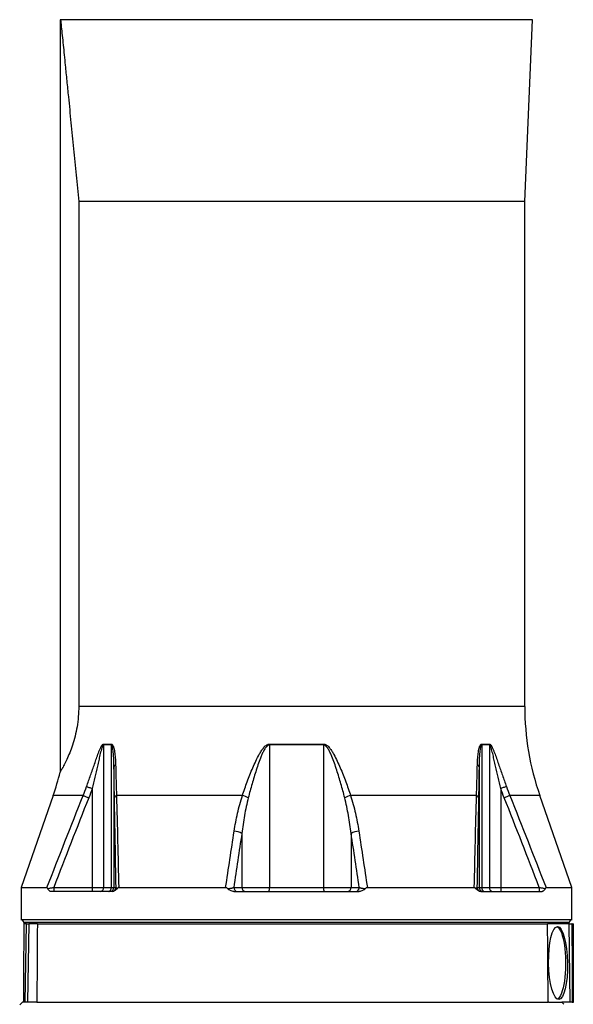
# Model space of a CAD drawing. Header units: millimetres. Extents: x 3953 to 8518, y 1316 to 11026.
# Tile 3 of 5: x 5211 to 7261, y 5039 to 8681. Entities that reach past the tile are written whole.
import ezdxf

# ---------------------------------------------------------------- set-up
doc = ezdxf.new("R2010")
doc.units = ezdxf.units.MM
doc.header["$LTSCALE"] = 5

msp = doc.modelspace()

# ---------------------------------------------------------------- linework, layer by layer
at = {"color": 7, "linetype": 'Continuous', "lineweight": 25}
for p, q in [((5365.8, 8681.2), (5360.7, 8681.1)), ((5360.7, 8681.1), (5360.7, 5897.8)), ((5360.7, 8681.1), (5362.2, 8681.1)), ((7110, 8681.1), (5362.2, 8681.1)), ((7080.7, 8009), (7110, 8681.1)), ((7110, 8681.1), (7105.5, 8681.2)), ((7080.7, 8009), (5429.5, 8009)), ((5429.5, 8009), (5429.5, 6140.8)), ((7080.7, 6140.8), (7080.7, 8009)), ((5549.9, 5998), (5521.2, 5998)), ((5521.2, 5998), (5521.2, 5471.1)), ((5521.4, 6001.5), (5550.1, 6001.5)), ((5549.9, 5998), (5549.9, 5471.1)), ((6135.7, 6001.5), (6335.6, 6001.5)), ((6135.7, 5998), (6135.7, 5471.1)), ((6335.7, 5998), (6135.7, 5998)), ((6335.7, 5998), (6335.7, 5471.1)), ((6921.2, 6001.5), (6949.9, 6001.5)), ((6921.4, 5998), (6921.4, 5471.1)), ((6950.1, 5998), (6921.4, 5998)), ((6950.1, 5998), (6950.1, 5471.1)), ((5559.8, 5918.5), (5559.8, 5471.1)), ((6911.5, 5918.5), (6911.5, 5471.1)), ((5479.5, 5837), (5479.5, 5471.1)), ((6991.9, 5837), (6991.9, 5471.1)), ((5334.7, 5810.9), (5215.7, 5470.4)), ((6035.2, 5810.9), (5569.1, 5810.9)), ((6902.2, 5810.9), (6436.1, 5810.9)), ((7255.7, 5470.4), (7136.7, 5810.9)), ((6033.3, 5670.9), (6033.3, 5471.1)), ((6438, 5670.9), (6438, 5471.1)), ((5215.7, 5470.4), (5215.7, 5351.1)), ((5215.7, 5470.4), (5311.7, 5470.4)), ((5336.6, 5471.1), (5336.6, 5456.1)), ((5336.6, 5471.1), (5479.5, 5471.1)), ((5479.5, 5471.1), (5521.2, 5471.1)), ((5479.5, 5471.1), (5479.5, 5456.1)), ((5521.2, 5471.1), (5549.9, 5471.1)), ((5549.9, 5471.1), (5559.8, 5471.1)), ((5559.8, 5471.1), (5567.4, 5471.1)), ((5577.3, 5470.4), (5973.2, 5470.4)), ((6003.3, 5471.1), (6033.3, 5471.1)), ((6033.3, 5471.1), (6135.7, 5471.1)), ((6135.7, 5471.1), (6335.7, 5471.1)), ((6335.7, 5471.1), (6438, 5471.1)), ((6438, 5471.1), (6468, 5471.1)), ((6498.1, 5470.4), (6894, 5470.4)), ((6903.9, 5471.1), (6911.5, 5471.1)), ((6911.5, 5471.1), (6921.4, 5471.1)), ((6921.4, 5471.1), (6950.1, 5471.1)), ((6950.1, 5471.1), (6991.9, 5471.1)), ((6991.9, 5471.1), (6991.9, 5456.1)), ((6991.9, 5471.1), (7134.7, 5471.1)), ((7134.7, 5471.1), (7134.7, 5456.1)), ((7159.6, 5470.4), (7255.7, 5470.4)), ((7255.7, 5351.1), (7255.7, 5470.4)), ((5552.4, 5456.1), (5325.7, 5456.1)), ((6003.8, 5456.1), (6467.5, 5456.1)), ((6918.9, 5456.1), (7145.6, 5456.1)), ((7255.7, 5351.1), (5215.7, 5351.1)), ((5225.7, 5341.1), (5225.7, 5336.1)), ((5235.7, 5336.1), (5225.7, 5336.1)), ((5230.6, 5046.1), (5235.7, 5336.1)), ((5235.7, 5336.1), (5244.2, 5336.1)), ((5244.2, 5336.1), (5239.1, 5046.1)), ((5260.1, 5336.1), (5244.2, 5336.1)), ((5276.2, 5336.1), (5260.1, 5336.1)), ((5276.2, 5336.1), (7165.3, 5336.1)), ((7238.3, 5336.1), (7165.3, 5336.1)), ((7245, 5336.1), (7238.3, 5336.1)), ((7248.8, 5046.1), (7245, 5336.1)), ((7245, 5336.1), (7255.6, 5336.1)), ((7245.7, 5336.1), (7245.7, 5341.1)), ((7255.6, 5336.1), (7256.6, 5255.4)), ((7256.8, 5336.1), (7255.6, 5336.1)), ((7256.8, 5336.1), (7260.7, 5336.1)), ((7260.7, 5046.1), (7260.7, 5336.1)), ((5220.7, 5046.1), (5210.7, 5036.1)), ((5230.6, 5046.1), (5220.7, 5046.1)), ((5239.1, 5046.1), (5230.6, 5046.1)), ((5274.1, 5046.1), (5239.1, 5046.1)), ((5274.1, 5046.1), (7167.5, 5046.1)), ((7169.8, 5046.1), (7167.5, 5046.1)), ((7169.8, 5046.1), (7218.3, 5046.1)), ((7248.8, 5046.1), (7218.3, 5046.1)), ((7256.3, 5046.1), (7248.8, 5046.1)), ((7256.3, 5046.1), (7260.7, 5046.1))]:
    msp.add_line(p, q, dxfattribs=at)
at = {"color": 8, "linetype": 'Continuous', "lineweight": 25}
for p, q in [((7105.5, 8681.2), (5365.8, 8681.2)), ((7080.7, 6140.8), (5429.5, 6140.8)), ((5445.8, 5810.9), (5334.7, 5810.9)), ((7136.7, 5810.9), (7025.5, 5810.9)), ((7245.7, 5341.1), (5225.7, 5341.1))]:
    msp.add_line(p, q, dxfattribs=at)
at = {"color": 7, "linetype": 'Continuous', "lineweight": 25, "flags": 128}
for points in [[(5458.6, 5844.4), (5460.3, 5843.8), (5462.3, 5843.1), (5464.7, 5842.3), (5467.3, 5841.3), (5470.1, 5840.3), (5473.1, 5839.3), (5476.3, 5838.1), (5479.5, 5837)], [(7012.7, 5844.4), (7011, 5843.8), (7009, 5843.1), (7006.6, 5842.3), (7004, 5841.3), (7001.2, 5840.3), (6998.2, 5839.3), (6995, 5838.1), (6991.9, 5837)], [(5445.8, 5810.9), (5447.5, 5810.3), (5449.5, 5809.5), (5451.8, 5808.5), (5454.4, 5807.5), (5457.2, 5806.4), (5460.2, 5805.2), (5463.3, 5803.9), (5466.5, 5802.7)], [(7025.5, 5810.9), (7023.9, 5810.3), (7021.9, 5809.5), (7019.5, 5808.5), (7016.9, 5807.5), (7014.1, 5806.4), (7011.1, 5805.2), (7008, 5803.9), (7004.8, 5802.7)], [(7199.4, 5325.8), (7201.9, 5324.7), (7205.8, 5321.7), (7209.6, 5316.9), (7213.2, 5310.5), (7216.7, 5302.6), (7219.8, 5293.1), (7222.7, 5282.4), (7225.2, 5270.5), (7227.4, 5257.5), (7229.1, 5243.7), (7230.5, 5229.2), (7231.4, 5214.1), (7231.8, 5198.8), (7231.8, 5183.4), (7231.4, 5168.1), (7230.5, 5153.1), (7229.1, 5138.6), (7227.4, 5124.7), (7225.2, 5111.8), (7222.7, 5099.8), (7219.8, 5089.1), (7216.7, 5079.7), (7213.2, 5071.7), (7209.6, 5065.3), (7205.8, 5060.6), (7201.9, 5057.5), (7201.7, 5057.4)]]:
    msp.add_lwpolyline(points, dxfattribs=at)
at = {"color": 7, "linetype": 'Continuous', "lineweight": 25}
for centre, radius, start, end in [((8080.7, 6140.8), 1000, 180, 199.2653), ((5551.1, 5998), 29.9, 173.302, 180.0027), ((5581, 5998), 31.1, 173.5668, 180.0065), ((6347.4, 5998), 211.7, 179.0595, 180.0022), ((6123.9, 5998), 211.7, 359.9978, 0.9405), ((6890.3, 5998), 31.1, 359.9935, 6.4332), ((6920.2, 5998), 29.9, 359.9973, 6.698), ((5567.8, 5915.6), 8.52, 102.4855, 160.1074), ((6903.5, 5915.6), 8.52, 19.8926, 77.5145), ((4390.7, 6140.8), 1000, 340.7347, 345.9312), ((5572.7, 5800.1), 11.4, 108.1774, 167.0618), ((6016.8, 5728.7), 84.3, 61.4044, 77.3997), ((6454.5, 5728.7), 84.3, 102.6003, 118.5956), ((6898.6, 5800.1), 11.4, 12.9382, 71.8226), ((6004, 5623), 56.1, 58.5288, 89.0883), ((6467.3, 5623), 56.1, 90.9117, 121.4712), ((5507.4, 5470), 13.9, 275.5785, 4.659), ((5536.2, 5469.8), 13.8, 276.9608, 5.5774), ((5544.8, 5471.1), 15, 270.0176, 0.0173), ((5552.4, 5471.1), 15, 273.6171, 0.0163), ((6017.7, 5470.5), 14.3, 177.3246, 267.048), ((6047.7, 5470.5), 14.3, 177.3246, 267.0479), ((6102.3, 5467.4), 33.6, 340.3348, 6.3233), ((6369, 5467.4), 33.6, 173.6767, 199.6652), ((6423.7, 5470.5), 14.3, 272.9521, 2.6754), ((6453.7, 5470.5), 14.3, 272.952, 2.6754), ((6918.9, 5471.1), 15, 179.9837, 266.3829), ((6926.5, 5471.1), 15, 179.9827, 269.9824), ((6935.1, 5469.8), 13.8, 174.4226, 263.0392), ((6964, 5470), 13.9, 175.341, 264.4215), ((5215.7, 5341.1), 10, 0, 90), ((7255.7, 5341.1), 10, 90, 180)]:
    msp.add_arc(centre, radius, start, end, dxfattribs=at)
for centre, major_axis, ratio, start_param, end_param in [((6235.7, -4689.6), (0, 58722.2), 0.017455, 1.399224, 1.404234), ((6235.7, -392.9), (265.4, 58722.2), 0.01686, 1.473156, 1.473278), ((6235.7, -4765.6), (-265.4, 58722.2), 0.01686, 4.880188, 4.885199), ((6235.7, 5336.1), (89.4, 58722.2), 0.017389, 4.71104, 4.712415)]:
    msp.add_ellipse(centre, major_axis=major_axis, ratio=ratio, start_param=start_param, end_param=end_param, dxfattribs=at)
msp.add_ellipse((7204.2, 5191.1), major_axis=(-2.4, 135), ratio=0.25874, dxfattribs=at)
for points, knots in [([(5362.2, 8681.1), (5362.6, 8677.1), (5363.4, 8669.2), (5365.4, 8649.9), (5368.1, 8622.8), (5371.7, 8587.7), (5375.4, 8550.8), (5379.9, 8506.5), (5385.1, 8454.9), (5392.2, 8384), (5400.6, 8300.3), (5410.2, 8203.7), (5419.8, 8106.6), (5426.3, 8041.5), (5429.5, 8009)], [0, 0, 0, 0, 0.025655, 0.05136, 0.104933, 0.16117, 0.217509, 0.273833, 0.35985, 0.44588, 0.584206, 0.722548, 0.861272, 1, 1, 1, 1]), ([(5429.5, 6140.8), (5429.1, 6128.2), (5428.5, 6102.4), (5423.4, 6065), (5415.9, 6029.6), (5406.3, 5997.3), (5395.7, 5968.3), (5384.9, 5943.6), (5376.7, 5927), (5371, 5916.2), (5366.2, 5907.3), (5362.7, 5901.3), (5360.9, 5898.2), (5360.7, 5897.9), (5360.7, 5897.8)], [0, 0, 0, 0, 0.095225, 0.193296, 0.288504, 0.386362, 0.483793, 0.583822, 0.685459, 0.737724, 0.78999, 0.894159, 0.947781, 1, 1, 1, 1]), ([(5458.6, 5844.4), (5463.6, 5858.4), (5468.6, 5872.3), (5478.3, 5900), (5483, 5913.9), (5490.2, 5934.5), (5492.6, 5941.4), (5497.4, 5955), (5499.8, 5961.8), (5503.6, 5971.8), (5504.9, 5975.2), (5507.6, 5981.7), (5509.1, 5985), (5511.3, 5989.7), (5512.1, 5991.2), (5513.7, 5994.1), (5514.5, 5995.5), (5515.9, 5997.4), (5516.3, 5998), (5517.3, 5999.1), (5517.8, 5999.6), (5518.8, 6000.5), (5519.3, 6000.9), (5520.4, 6001.4), (5520.9, 6001.5), (5521.4, 6001.5)], [0, 0, 0, 0, 0.25, 0.25, 0.5, 0.5, 0.625, 0.625, 0.75, 0.75, 0.8125, 0.8125, 0.875, 0.875, 0.90625, 0.90625, 0.9375, 0.9375, 0.953125, 0.953125, 0.96875, 0.96875, 0.984375, 0.984375, 1, 1, 1, 1]), ([(5521.2, 5998), (5521, 5998), (5520.7, 5997.9), (5520.2, 5997.7), (5520, 5997.5), (5519.3, 5996.8), (5518.9, 5996.2), (5518.1, 5994.8), (5517.8, 5994.1), (5517.1, 5992.7), (5516.8, 5991.9), (5515.9, 5989.6), (5515.3, 5988), (5514.3, 5984.8), (5513.8, 5983.1), (5512.3, 5978.1), (5511.4, 5974.7), (5509.6, 5967.9), (5508.8, 5964.5), (5506.3, 5954.3), (5504.8, 5947.4), (5501.6, 5933.7), (5500.1, 5926.8), (5495.4, 5906.2), (5492.3, 5892.3), (5486, 5864.7), (5482.7, 5850.9), (5479.5, 5837)], [0, 0, 0, 0, 0.007813, 0.007813, 0.015625, 0.015625, 0.03125, 0.03125, 0.046875, 0.046875, 0.0625, 0.0625, 0.09375, 0.09375, 0.125, 0.125, 0.1875, 0.1875, 0.25, 0.25, 0.375, 0.375, 0.5, 0.5, 0.75, 0.75, 1, 1, 1, 1]), ([(5559.8, 5918.5), (5559.7, 5925.6), (5559.6, 5932.6), (5559.1, 5946.6), (5558.7, 5953.6), (5558, 5964), (5557.7, 5967.5), (5557, 5974.4), (5556.5, 5977.8), (5555.8, 5982.8), (5555.5, 5984.5), (5554.9, 5987.8), (5554.5, 5989.5), (5553.9, 5991.8), (5553.7, 5992.6), (5553.2, 5994.1), (5552.9, 5994.8), (5552.2, 5996.1), (5551.9, 5996.7), (5551, 5997.7), (5550.5, 5998), (5549.9, 5998)], [0, 0, 0, 0, 0.25, 0.25, 0.5, 0.5, 0.625, 0.625, 0.75, 0.75, 0.8125, 0.8125, 0.875, 0.875, 0.90625, 0.90625, 0.9375, 0.9375, 0.96875, 0.96875, 1, 1, 1, 1]), ([(5550.1, 6001.5), (5550.7, 6001.5), (5551.3, 6001.4), (5552.4, 6000.8), (5552.9, 6000.5), (5554.3, 5999.1), (5555.1, 5997.8), (5556.5, 5995.2), (5557.1, 5993.7), (5558.1, 5990.6), (5558.6, 5989), (5560, 5984.2), (5560.7, 5980.8), (5561.9, 5974), (5562.4, 5970.5), (5563.8, 5960), (5564.5, 5952.8), (5565.5, 5938.5), (5565.8, 5931.2), (5566, 5924)], [0, 0, 0, 0, 0.03125, 0.03125, 0.0625, 0.0625, 0.125, 0.125, 0.1875, 0.1875, 0.25, 0.25, 0.375, 0.375, 0.5, 0.5, 0.75, 0.75, 1, 1, 1, 1]), ([(6035.2, 5810.9), (6040.9, 5828), (6046.9, 5845.1), (6056.5, 5870.8), (6059.8, 5879.3), (6066.6, 5896.4), (6070.1, 5904.9), (6077.3, 5921.9), (6081.1, 5930.3), (6089, 5947), (6093.2, 5955.3), (6100, 5967.5), (6102.4, 5971.5), (6107.4, 5979.3), (6110, 5983.2), (6114.5, 5988.6), (6116, 5990.3), (6119.3, 5993.7), (6121, 5995.2), (6124.8, 5998), (6126.7, 5999.2), (6130, 6000.6), (6131.1, 6000.9), (6133.4, 6001.4), (6134.5, 6001.5), (6135.7, 6001.5)], [0, 0, 0, 0, 0.25, 0.25, 0.375, 0.375, 0.5, 0.5, 0.625, 0.625, 0.75, 0.75, 0.8125, 0.8125, 0.875, 0.875, 0.90625, 0.90625, 0.9375, 0.9375, 0.96875, 0.96875, 0.984375, 0.984375, 1, 1, 1, 1]), ([(6135.7, 5998), (6134.5, 5998), (6133.4, 5997.8), (6131.3, 5997.1), (6130.2, 5996.6), (6128.4, 5995.3), (6127.5, 5994.6), (6125.8, 5993.1), (6125, 5992.3), (6122.7, 5989.8), (6121.4, 5988), (6118.8, 5984.3), (6117.6, 5982.3), (6114.2, 5976.5), (6112.2, 5972.5), (6108.4, 5964.3), (6106.6, 5960.2), (6101.4, 5947.7), (6098.2, 5939.2), (6092.2, 5922.3), (6089.4, 5913.8), (6081.1, 5888.2), (6075.9, 5871.1), (6066.1, 5836.9), (6061.5, 5819.8), (6057.2, 5802.7)], [0, 0, 0, 0, 0.015625, 0.015625, 0.03125, 0.03125, 0.046875, 0.046875, 0.0625, 0.0625, 0.09375, 0.09375, 0.125, 0.125, 0.1875, 0.1875, 0.25, 0.25, 0.375, 0.375, 0.5, 0.5, 0.75, 0.75, 1, 1, 1, 1]), ([(6335.6, 6001.5), (6336.8, 6001.5), (6338, 6001.4), (6340.3, 6000.9), (6341.4, 6000.5), (6344.7, 5999.2), (6346.7, 5997.9), (6350.5, 5995.1), (6352.2, 5993.5), (6355.5, 5990.2), (6357, 5988.4), (6361.4, 5983), (6364.1, 5979.1), (6369.1, 5971.2), (6371.5, 5967.2), (6378.3, 5955.1), (6382.4, 5946.8), (6390.3, 5930.1), (6394, 5921.7), (6401.3, 5904.8), (6404.8, 5896.3), (6411.6, 5879.2), (6414.8, 5870.7), (6424.4, 5845.1), (6430.4, 5828), (6436.1, 5810.9)], [0, 0, 0, 0, 0.015625, 0.015625, 0.03125, 0.03125, 0.0625, 0.0625, 0.09375, 0.09375, 0.125, 0.125, 0.1875, 0.1875, 0.25, 0.25, 0.375, 0.375, 0.5, 0.5, 0.625, 0.625, 0.75, 0.75, 1, 1, 1, 1]), ([(6414.1, 5802.7), (6409.8, 5819.7), (6405.2, 5836.8), (6397.9, 5862.5), (6395.4, 5871), (6390.2, 5888.1), (6387.5, 5896.7), (6382, 5913.7), (6379.1, 5922.2), (6373.1, 5939.1), (6370, 5947.5), (6364.8, 5959.9), (6363, 5964.1), (6360.2, 5970.2), (6359.2, 5972.2), (6357.1, 5976.3), (6356, 5978.3), (6353.8, 5982.2), (6352.6, 5984.1), (6350.1, 5987.9), (6348.7, 5989.7), (6346.4, 5992.2), (6345.6, 5993), (6343.9, 5994.6), (6343.1, 5995.3), (6341.1, 5996.5), (6340.1, 5997.1), (6338, 5997.8), (6336.8, 5998), (6335.7, 5998)], [0, 0, 0, 0, 0.25, 0.25, 0.375, 0.375, 0.5, 0.5, 0.625, 0.625, 0.75, 0.75, 0.8125, 0.8125, 0.84375, 0.84375, 0.875, 0.875, 0.90625, 0.90625, 0.9375, 0.9375, 0.953125, 0.953125, 0.96875, 0.96875, 0.984375, 0.984375, 1, 1, 1, 1]), ([(6905.4, 5924), (6905.5, 5931.2), (6905.8, 5938.4), (6906.8, 5952.7), (6907.5, 5959.8), (6908.8, 5970.3), (6909.4, 5973.8), (6910.6, 5980.6), (6911.3, 5984), (6912.6, 5988.9), (6913.1, 5990.5), (6914.2, 5993.6), (6914.8, 5995.1), (6916.2, 5997.8), (6917, 5999), (6918.4, 6000.4), (6918.9, 6000.8), (6920, 6001.4), (6920.6, 6001.5), (6921.2, 6001.5)], [0, 0, 0, 0, 0.25, 0.25, 0.5, 0.5, 0.625, 0.625, 0.75, 0.75, 0.8125, 0.8125, 0.875, 0.875, 0.9375, 0.9375, 0.96875, 0.96875, 1, 1, 1, 1]), ([(6921.4, 5998), (6921.1, 5998), (6920.8, 5997.9), (6920.3, 5997.7), (6920.1, 5997.5), (6919.4, 5996.7), (6919.1, 5996.1), (6918.1, 5994.1), (6917.6, 5992.6), (6916.8, 5989.4), (6916.4, 5987.8), (6915.8, 5984.4), (6915.5, 5982.8), (6914.8, 5977.7), (6914.4, 5974.3), (6913.7, 5967.4), (6913.4, 5963.9), (6912.6, 5953.6), (6912.2, 5946.6), (6911.7, 5932.6), (6911.6, 5925.6), (6911.5, 5918.5)], [0, 0, 0, 0, 0.015625, 0.015625, 0.03125, 0.03125, 0.0625, 0.0625, 0.125, 0.125, 0.1875, 0.1875, 0.25, 0.25, 0.375, 0.375, 0.5, 0.5, 0.75, 0.75, 1, 1, 1, 1]), ([(6949.9, 6001.5), (6950.4, 6001.5), (6950.9, 6001.4), (6952, 6000.9), (6952.5, 6000.5), (6954, 5999.3), (6955, 5998.1), (6956.7, 5995.6), (6957.6, 5994.2), (6959.2, 5991.3), (6960, 5989.8), (6962.2, 5985.2), (6963.6, 5982), (6966.3, 5975.5), (6967.6, 5972.2), (6971.4, 5962.2), (6973.8, 5955.3), (6978.7, 5941.6), (6981.1, 5934.7), (6988.2, 5914), (6993, 5900.1), (7002.7, 5872.3), (7007.7, 5858.4), (7012.7, 5844.4)], [0, 0, 0, 0, 0.015625, 0.015625, 0.03125, 0.03125, 0.0625, 0.0625, 0.09375, 0.09375, 0.125, 0.125, 0.1875, 0.1875, 0.25, 0.25, 0.375, 0.375, 0.5, 0.5, 0.75, 0.75, 1, 1, 1, 1]), ([(6991.9, 5837), (6988.6, 5850.9), (6985.4, 5864.7), (6979, 5892.4), (6975.9, 5906.2), (6971.2, 5926.9), (6969.7, 5933.8), (6966.5, 5947.6), (6964.9, 5954.5), (6962.5, 5964.7), (6961.6, 5968.1), (6959.9, 5974.8), (6959, 5978.2), (6957.5, 5983.2), (6957, 5984.8), (6956, 5988.1), (6955.4, 5989.6), (6954.5, 5992), (6954.2, 5992.7), (6953.5, 5994.2), (6953.2, 5994.9), (6952.4, 5996.2), (6952, 5996.8), (6951.1, 5997.7), (6950.6, 5998), (6950.1, 5998)], [0, 0, 0, 0, 0.25, 0.25, 0.5, 0.5, 0.625, 0.625, 0.75, 0.75, 0.8125, 0.8125, 0.875, 0.875, 0.90625, 0.90625, 0.9375, 0.9375, 0.953125, 0.953125, 0.96875, 0.96875, 0.984375, 0.984375, 1, 1, 1, 1]), ([(5561.6, 5802.7), (5561.3, 5821.4), (5560.9, 5840.3), (5560.3, 5878.9), (5560, 5898.6), (5559.8, 5918.5)], [0, 0, 0, 0, 0.5, 0.5, 1, 1, 1, 1]), ([(5566, 5924), (5566.2, 5914.2), (5566.4, 5904.5), (5566.9, 5885.4), (5567.2, 5875.9), (5568, 5847.6), (5568.5, 5829.1), (5569.1, 5810.9)], [0, 0, 0, 0, 0.25, 0.25, 0.5, 0.5, 1, 1, 1, 1]), ([(6902.2, 5810.9), (6902.8, 5829.1), (6903.4, 5847.6), (6904.4, 5885.3), (6904.9, 5904.5), (6905.4, 5924)], [0, 0, 0, 0, 0.5, 0.5, 1, 1, 1, 1]), ([(6911.5, 5918.5), (6911.3, 5898.6), (6911, 5878.9), (6910.4, 5840.3), (6910, 5821.4), (6909.7, 5802.7)], [0, 0, 0, 0, 0.5, 0.5, 1, 1, 1, 1]), ([(5567.4, 5471.1), (5566.5, 5527), (5565.6, 5582.7), (5563.6, 5693.3), (5562.6, 5748.2), (5561.6, 5802.7)], [0, 0, 0, 0, 0.5, 0.5, 1, 1, 1, 1]), ([(5569.1, 5810.9), (5570.6, 5755.1), (5572, 5698.7), (5574.7, 5585.1), (5576.1, 5527.9), (5577.3, 5470.4)], [0, 0, 0, 0, 0.5, 0.5, 1, 1, 1, 1]), ([(6004.9, 5679.2), (6008.3, 5701.4), (6012.4, 5723.5), (6019.9, 5756.4), (6022.6, 5767.4), (6028.5, 5789.2), (6031.7, 5800.1), (6035.2, 5810.9)], [0, 0, 0, 0, 0.5, 0.5, 0.75, 0.75, 1, 1, 1, 1]), ([(6057.2, 5802.7), (6054.4, 5791.8), (6051.9, 5780.9), (6047.2, 5759), (6045.1, 5748), (6039.2, 5715.1), (6036, 5693), (6033.3, 5670.9)], [0, 0, 0, 0, 0.25, 0.25, 0.5, 0.5, 1, 1, 1, 1]), ([(6438, 5670.9), (6435.3, 5693), (6432.1, 5715.1), (6426.2, 5748), (6424.1, 5759), (6419.4, 5780.9), (6416.9, 5791.8), (6414.1, 5802.7)], [0, 0, 0, 0, 0.5, 0.5, 0.75, 0.75, 1, 1, 1, 1]), ([(6436.1, 5810.9), (6439.6, 5800.1), (6442.8, 5789.2), (6448.7, 5767.4), (6451.4, 5756.4), (6458.9, 5723.5), (6463, 5701.4), (6466.4, 5679.2)], [0, 0, 0, 0, 0.25, 0.25, 0.5, 0.5, 1, 1, 1, 1]), ([(6894, 5470.4), (6895.3, 5527.9), (6896.6, 5585.1), (6899.3, 5698.7), (6900.7, 5755.1), (6902.2, 5810.9)], [0, 0, 0, 0, 0.5, 0.5, 1, 1, 1, 1]), ([(6909.7, 5802.7), (6908.7, 5748.2), (6907.7, 5693.3), (6905.7, 5582.7), (6904.8, 5527), (6903.9, 5471.1)], [0, 0, 0, 0, 0.5, 0.5, 1, 1, 1, 1]), ([(5314.8, 5467), (5314.4, 5468), (5313.9, 5468.9), (5313.1, 5469.8), (5312.9, 5470), (5312.3, 5470.3), (5312, 5470.4), (5311.7, 5470.4)], [0, 0, 0, 0, 0.5, 0.5, 0.75, 0.75, 1, 1, 1, 1]), ([(5314.8, 5467), (5316.2, 5467.3), (5317.8, 5467.6), (5321.2, 5468.2), (5323, 5468.6), (5325.8, 5469.1), (5326.7, 5469.3), (5328.7, 5469.6), (5329.6, 5469.8), (5332.6, 5470.4), (5334.6, 5470.7), (5336.6, 5471.1)], [0, 0, 0, 0, 0.25, 0.25, 0.5, 0.5, 0.625, 0.625, 0.75, 0.75, 1, 1, 1, 1]), ([(5325.7, 5456.1), (5324.7, 5456.1), (5323.6, 5456.4), (5321.6, 5457.5), (5320.7, 5458.3), (5318.8, 5460.2), (5317.9, 5461.4), (5316.7, 5463.3), (5316.3, 5464), (5315.5, 5465.4), (5315.1, 5466.2), (5314.8, 5467)], [0, 0, 0, 0, 0.25, 0.25, 0.5, 0.5, 0.75, 0.75, 0.875, 0.875, 1, 1, 1, 1]), ([(5572.4, 5467.5), (5571.8, 5466.6), (5571.1, 5465.9), (5569.7, 5464.4), (5569, 5463.7), (5566.8, 5461.8), (5565.2, 5460.6), (5562.8, 5459.2), (5562, 5458.7), (5560.3, 5457.9), (5559.5, 5457.6), (5556.9, 5456.7), (5555.2, 5456.3), (5553.4, 5456.2)], [0, 0, 0, 0, 0.125, 0.125, 0.25, 0.25, 0.5, 0.5, 0.625, 0.625, 0.75, 0.75, 1, 1, 1, 1]), ([(5567.4, 5471.1), (5567.5, 5470.8), (5567.6, 5470.5), (5568.1, 5469.9), (5568.4, 5469.6), (5569.3, 5468.9), (5569.8, 5468.6), (5571, 5468.1), (5571.6, 5467.8), (5572.4, 5467.5)], [0, 0, 0, 0, 0.25, 0.25, 0.5, 0.5, 0.75, 0.75, 1, 1, 1, 1]), ([(5577.3, 5470.4), (5576.9, 5470.4), (5576.4, 5470.4), (5575.5, 5470.1), (5575.1, 5469.9), (5573.8, 5469.1), (5573.1, 5468.4), (5572.4, 5467.5)], [0, 0, 0, 0, 0.25, 0.25, 0.5, 0.5, 1, 1, 1, 1]), ([(5980.6, 5466.7), (5979.7, 5467.7), (5978.5, 5468.7), (5976.1, 5470), (5974.7, 5470.4), (5973.2, 5470.4)], [0, 0, 0, 0, 0.5, 0.5, 1, 1, 1, 1]), ([(5980.6, 5466.7), (5983.1, 5466.9), (5985.5, 5467.2), (5989, 5467.7), (5990.1, 5467.9), (5992.2, 5468.2), (5993.2, 5468.4), (5995.2, 5468.8), (5996.1, 5469), (5997.9, 5469.4), (5998.7, 5469.6), (6001, 5470.2), (6002.3, 5470.7), (6003.3, 5471.1)], [0, 0, 0, 0, 0.25, 0.25, 0.375, 0.375, 0.5, 0.5, 0.625, 0.625, 0.75, 0.75, 1, 1, 1, 1]), ([(6003.8, 5456.1), (6001.6, 5456.1), (5999.5, 5456.4), (5995.3, 5457.5), (5993.2, 5458.2), (5989.3, 5460.1), (5987.5, 5461.2), (5984.8, 5463.1), (5983.9, 5463.7), (5982.2, 5465.1), (5981.4, 5465.9), (5980.6, 5466.7)], [0, 0, 0, 0, 0.25, 0.25, 0.5, 0.5, 0.75, 0.75, 0.875, 0.875, 1, 1, 1, 1]), ([(6490.7, 5466.7), (6489.9, 5465.9), (6489.1, 5465.1), (6487.4, 5463.7), (6486.6, 5463.1), (6483.9, 5461.2), (6482, 5460.1), (6478.1, 5458.2), (6476.1, 5457.5), (6471.9, 5456.4), (6469.7, 5456.1), (6467.5, 5456.1)], [0, 0, 0, 0, 0.125, 0.125, 0.25, 0.25, 0.5, 0.5, 0.75, 0.75, 1, 1, 1, 1]), ([(6468, 5471.1), (6469, 5470.7), (6470.3, 5470.2), (6472.6, 5469.6), (6473.4, 5469.4), (6475.2, 5469), (6476.1, 5468.8), (6478.1, 5468.4), (6479.1, 5468.2), (6481.2, 5467.9), (6482.3, 5467.7), (6485.8, 5467.2), (6488.2, 5466.9), (6490.7, 5466.7)], [0, 0, 0, 0, 0.25, 0.25, 0.375, 0.375, 0.5, 0.5, 0.625, 0.625, 0.75, 0.75, 1, 1, 1, 1]), ([(6498.1, 5470.4), (6497.4, 5470.4), (6496.7, 5470.3), (6495.3, 5470), (6494.6, 5469.7), (6493.4, 5469), (6492.8, 5468.6), (6491.7, 5467.7), (6491.2, 5467.2), (6490.7, 5466.7)], [0, 0, 0, 0, 0.25, 0.25, 0.5, 0.5, 0.75, 0.75, 1, 1, 1, 1]), ([(6898.9, 5467.5), (6898.6, 5467.9), (6898.2, 5468.4), (6897.5, 5469.1), (6897.1, 5469.4), (6896.3, 5469.9), (6895.8, 5470.1), (6894.9, 5470.4), (6894.4, 5470.4), (6894, 5470.4)], [0, 0, 0, 0, 0.25, 0.25, 0.5, 0.5, 0.75, 0.75, 1, 1, 1, 1]), ([(6898.9, 5467.5), (6899.7, 5467.8), (6900.4, 5468.1), (6901.6, 5468.6), (6902.1, 5468.9), (6902.9, 5469.6), (6903.2, 5469.9), (6903.7, 5470.5), (6903.8, 5470.8), (6903.9, 5471.1)], [0, 0, 0, 0, 0.25, 0.25, 0.5, 0.5, 0.75, 0.75, 1, 1, 1, 1]), ([(6917.9, 5456.2), (6916.2, 5456.3), (6914.4, 5456.7), (6911, 5457.9), (6909.3, 5458.7), (6906.1, 5460.6), (6904.6, 5461.8), (6902.3, 5463.7), (6901.6, 5464.4), (6900.2, 5465.8), (6899.5, 5466.6), (6898.9, 5467.5)], [0, 0, 0, 0, 0.25, 0.25, 0.5, 0.5, 0.75, 0.75, 0.875, 0.875, 1, 1, 1, 1]), ([(7134.7, 5471.1), (7136.8, 5470.7), (7138.7, 5470.4), (7141.7, 5469.8), (7142.7, 5469.6), (7144.6, 5469.3), (7145.5, 5469.1), (7148.3, 5468.6), (7150.1, 5468.2), (7153.5, 5467.6), (7155.1, 5467.3), (7156.6, 5467)], [0, 0, 0, 0, 0.25, 0.25, 0.375, 0.375, 0.5, 0.5, 0.75, 0.75, 1, 1, 1, 1]), ([(7156.6, 5467), (7156.2, 5466.2), (7155.8, 5465.4), (7155.1, 5464), (7154.7, 5463.3), (7153.4, 5461.4), (7152.5, 5460.2), (7150.7, 5458.3), (7149.7, 5457.5), (7148.2, 5456.7), (7147.7, 5456.5), (7146.6, 5456.2), (7146.1, 5456.1), (7145.6, 5456.1)], [0, 0, 0, 0, 0.125, 0.125, 0.25, 0.25, 0.5, 0.5, 0.75, 0.75, 0.875, 0.875, 1, 1, 1, 1]), ([(7159.6, 5470.4), (7159.3, 5470.4), (7159, 5470.3), (7158.4, 5470), (7158.2, 5469.8), (7157.4, 5468.9), (7157, 5468), (7156.6, 5467)], [0, 0, 0, 0, 0.25, 0.25, 0.5, 0.5, 1, 1, 1, 1]), ([(7218.3, 5046.1), (7219.5, 5044.9), (7220.7, 5043.6), (7223.1, 5041.1), (7224.4, 5039.9), (7225.7, 5038.7)], [0, 0, 0, 0, 0.5, 0.5, 1, 1, 1, 1])]:
    msp.add_open_spline(points, degree=3, knots=knots, dxfattribs=at)
for points in [[(5445.8, 5810.9), (5450.3, 5822), (5454.6, 5833.2), (5458.6, 5844.4)], [(5479.5, 5837), (5475.4, 5825.5), (5471, 5814), (5466.5, 5802.7)], [(7004.8, 5802.7), (7000.3, 5814), (6996, 5825.5), (6991.9, 5837)], [(7012.7, 5844.4), (7016.8, 5833.2), (7021, 5822), (7025.5, 5810.9)], [(5311.7, 5470.4), (5355.8, 5584.2), (5400.4, 5697.7), (5445.8, 5810.9)], [(5466.5, 5802.7), (5422.6, 5692.4), (5379.3, 5581.9), (5336.6, 5471.1)], [(7134.7, 5471.1), (7092, 5581.9), (7048.8, 5692.4), (7004.8, 5802.7)], [(7025.5, 5810.9), (7070.9, 5697.7), (7115.5, 5584.2), (7159.6, 5470.4)], [(5973.2, 5470.4), (5983.8, 5540), (5994.3, 5609.6), (6004.9, 5679.2)], [(6033.3, 5670.9), (6023.3, 5604.3), (6013.3, 5537.7), (6003.3, 5471.1)], [(6468, 5471.1), (6458, 5537.7), (6448, 5604.3), (6438, 5670.9)], [(6466.4, 5679.2), (6477, 5609.6), (6487.5, 5540), (6498.1, 5470.4)], [(5553.4, 5456.2), (5553.1, 5456.1), (5552.7, 5456.1), (5552.4, 5456.1)], [(6918.9, 5456.1), (6918.6, 5456.1), (6918.3, 5456.1), (6917.9, 5456.2)], [(5276.1, 5329), (5275.6, 5234.7), (5274.9, 5140.4), (5274.1, 5046.1)], [(7256.6, 5255.4), (7256.5, 5185.6), (7256.4, 5115.9), (7256.3, 5046.1)]]:
    msp.add_open_spline(points, degree=3, dxfattribs=at)

doc.saveas('drawing.dxf')
